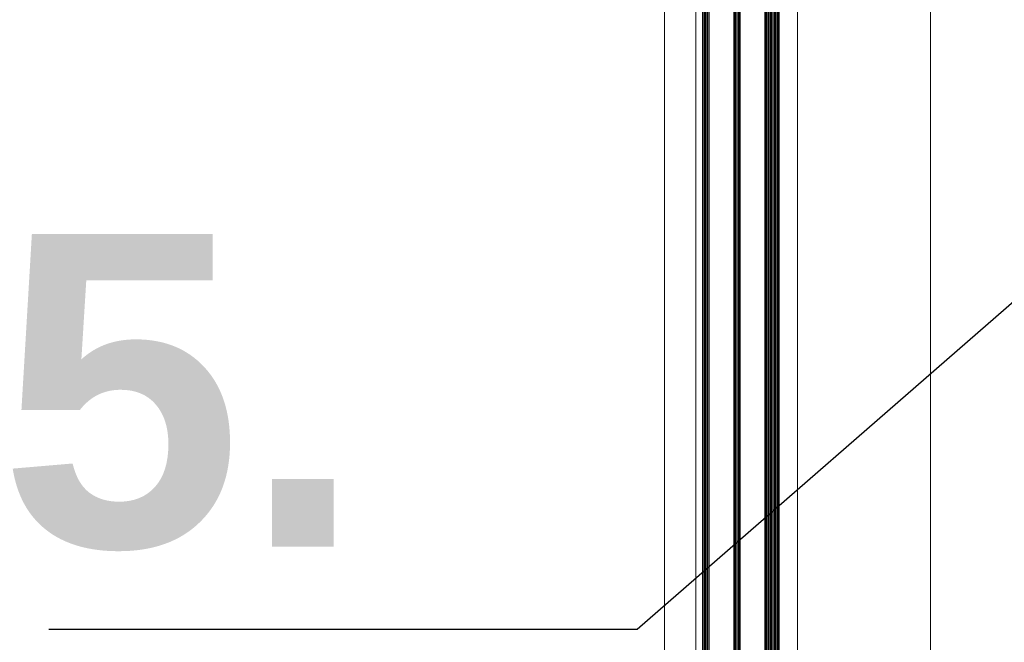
# Model space of a CAD drawing. Extents: x 4615668 to 9294084, y 5325188 to 10688993.
# Tile 131 of 256: x 4635688 to 4635751, y 5331844 to 5331884. Entities that reach past the tile are written whole.
import ezdxf

# ---------------------------------------------------------------- set-up
doc = ezdxf.new("R2010")
doc.units = 0
doc.header["$MEASUREMENT"] = 0
for name, color, linetype, lineweight in [('A_wymiary', 152, 'Continuous', 5), ('K-OPISY', 252, 'Continuous', 15), ('Wymiat 100', 251, 'Continuous', 5)]:
    doc.layers.add(name, color=color, linetype=linetype, lineweight=lineweight)
doc.layers.add('CrossSectionsGlass', color=7, linetype='Continuous')
doc.layers.add('STOLARKA', color=4, linetype='Continuous')
doc.styles.add('Arial Narrow 20', font='arial.ttf', dxfattribs={"height": 20})
doc.styles.add('Simplex', font='simplex.shx')
doc.dimstyles.new('1do50', dxfattribs={"dimscale": 5, "dimtxt": 2.5, "dimasz": 2.5, "dimexe": 2.5, "dimexo": 0.5, "dimgap": 1, "dimtad": 1, "dimdec": 1, "dimrnd": 0.5, "dimzin": 12, "dimdsep": 46, "dimtxsty": 'Simplex', "dimblk": 'OBLIQUE', "dimcen": 0.5, "dimdle": 2.5, "dimclrd": 256, "dimclre": 256, "dimclrt": 256, "dimadec": 1, "dimazin": 3, "dimtfac": 1, "dimtdec": 1, "dimtix": 1, "dimtmove": 0, "dimatfit": 3, "dimfxl": 0, "dimtolj": 1, "dimtzin": 0, "dimarcsym": 0})

# ---------------------------------------------------------------- blocks, each defined once
blk = doc.blocks.new('_Oblique')
at = {"color": 0, "linetype": 'ByBlock', "lineweight": -2}
blk.add_line((-0.5, -0.5), (0.5, 0.5), dxfattribs=at)
blk = doc.blocks.new('G$CA57B7548')
at = {"layer": 'A_wymiary', "ltscale": 40}
blk.add_lwpolyline([(2, 45.99), (0, 45.99), (0, 678.989), (2, 678.989), (2, 46.027)], dxfattribs=at)
for points in [[(8.5, 678.989), (6.5, 678.989), (6.5, 45.989), (8.5, 45.989)], [(8.5, 45.989), (17, 45.989), (17, 678.989), (8.5, 678.989)]]:
    blk.add_lwpolyline(points, close=True, dxfattribs=at)
at = {"layer": 'CrossSectionsGlass'}
for p, q in [((2.42, 315.339), (2.42, 190.64)), ((2.52, 315.389), (2.52, 190.59)), ((2.62, 315.389), (2.62, 190.59)), ((2.72, 315.389), (2.72, 190.59)), ((2.82, 315.339), (2.82, 190.64)), ((4.42, 315.339), (4.42, 190.64)), ((4.52, 315.389), (4.52, 190.59)), ((4.62, 315.389), (4.62, 190.59)), ((4.72, 315.389), (4.72, 190.59)), ((4.82, 315.339), (4.82, 190.64)), ((6.42, 315.339), (6.42, 190.64)), ((6.52, 315.389), (6.52, 190.59)), ((6.62, 315.389), (6.62, 190.59)), ((6.72, 315.389), (6.72, 190.59)), ((6.82, 315.389), (6.82, 190.59)), ((6.92, 315.389), (6.92, 190.59)), ((7.02, 315.389), (7.02, 190.59)), ((7.12, 315.389), (7.12, 190.59)), ((7.22, 315.389), (7.22, 190.59)), ((7.3, 315.339), (7.3, 190.64))]:
    blk.add_line(p, q, dxfattribs=at)

msp = doc.modelspace()

# ---------------------------------------------------------------- linework, layer by layer
at = {"layer": 'STOLARKA', "color": 5, "lineweight": 0}
msp.add_line((4635729.034, 5331659.289), (4635729.036, 5332294.732), dxfattribs=at)

# ---------------------------------------------------------------- block references
at = {"layer": 'Wymiat 100', "color": 5, "lineweight": 0, "ltscale": 40}
msp.add_blockref('G$CA57B7548', (4635729.034, 5331615.778), dxfattribs=at)

# ---------------------------------------------------------------- texts
at = {"layer": 'K-OPISY', "insert": (4635709.785, 5331849.886), "char_height": 20, "attachment_point": 9, "style": 'Arial Narrow 20'}
msp.add_mtext('{\\fArial|b1|i0|c238|p34;\\C0;5.}', dxfattribs=at)

# ---------------------------------------------------------------- leaders
at = {"layer": 'K-OPISY', "annotation_type": 0, "has_hookline": 1, "hookline_direction": 1, "text_width": 20.136}
msp.add_leader([(4635770.55, 5331882.57), (4635727.285, 5331844.886), (4635714.785, 5331844.886)], dimstyle='1do50', override={"dimgap": 1, "dimtad": 1}, dxfattribs=at)

doc.saveas('drawing.dxf')
